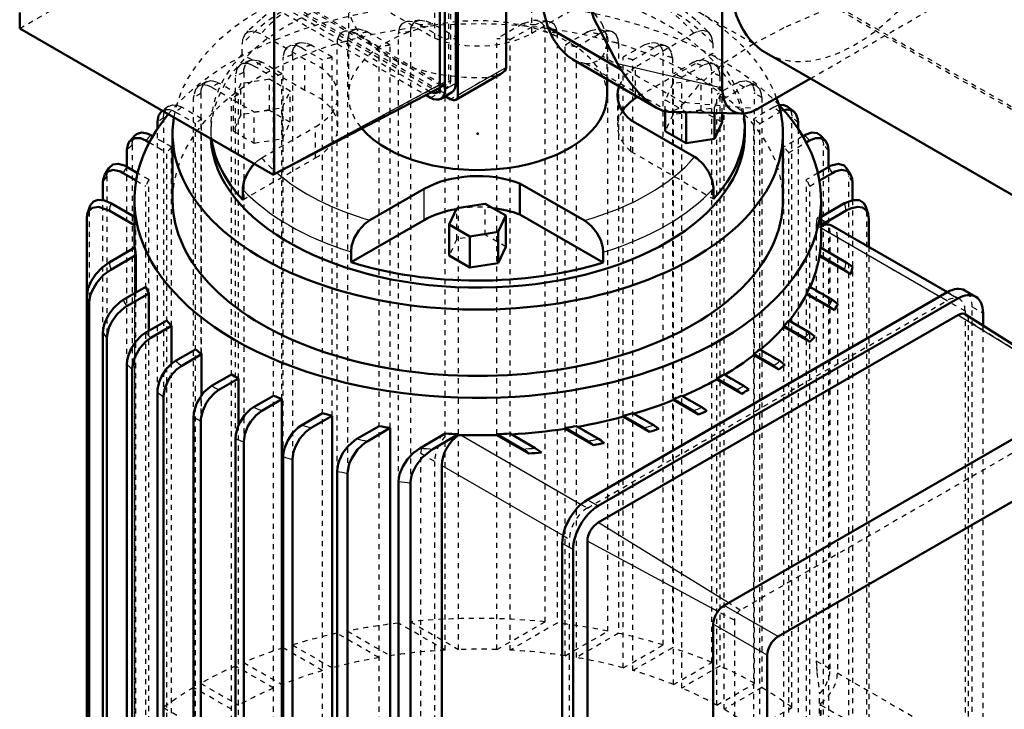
# Model space of a CAD drawing. Header units: millimetres. Extents: x -77 to 555, y -337 to 57.
# Tile 2 of 5: x -70 to 123, y -214 to -78. Entities that reach past the tile are written whole.
import ezdxf

# ---------------------------------------------------------------- set-up
doc = ezdxf.new("R2010")
doc.units = ezdxf.units.MM
doc.linetypes.add('Dashed', pattern=[2, 1, -1])
for name, color, linetype, lineweight in [('2d ConnectionPoints', 7, 'Continuous', 50), ('AM_0', 7, 'Continuous', 50), ('AM_4', 3, 'Continuous', 25), ('AM_9', 6, 'Dashed', 25)]:
    doc.layers.add(name, color=color, linetype=linetype, lineweight=lineweight)

# ---------------------------------------------------------------- blocks, each defined once
blk = doc.blocks.new('2_ASTA_ALI_F5000_11_asta_0_in_e2hkzl3d55phl8zw140im1iza________6')
at = {"layer": 'AM_9'}
blk.add_line((7.76, -27.58), (481.09, -300.82), dxfattribs=at)
blk = doc.blocks.new('3_gr_800_1_T___0_in_e2hkzl3d55phl8zw140im1iza________6')
at = {"layer": 'AM_0'}
for p, q in [((-42.21, -95.94), (-42.36, -96.06)), ((-42.18, -95.94), (-42.35, -96.06)), ((81.96, -96.07), (80.6, -95.02)), ((-43.18, -99.48), (-43.18, -98.2)), ((82.78, -98.2), (82.78, -99.48)), ((-40.2, -100.43), (-40.2, -113.49)), ((79.8, -113.49), (79.8, -100.43)), ((-47.53, -100.73), (-48.56, -101.84)), ((-45.45, -101.79), (-44.79, -102.17)), ((-44.1, -100.93), (-44.49, -100.71)), ((84.09, -100.71), (83.7, -100.93)), ((84.39, -102.17), (85.05, -101.79)), ((-49.17, -106.99), (-49.17, -103.72)), ((88.76, -103.72), (88.76, -106.99)), ((-52.72, -107.2), (-53.52, -108.49)), ((-49.92, -108.19), (-47.37, -109.66)), ((-47.07, -108.2), (-49.22, -106.96)), ((88.82, -106.96), (86.67, -108.2)), ((86.97, -109.66), (89.52, -108.19)), ((-53.88, -113.56), (-53.88, -109.98)), ((93.48, -109.98), (93.48, -113.54)), ((-47.7, -116.82), (-52.32, -114.15)), ((-47.7, -113.49), (-47.7, -122.91)), ((87.3, -120.84), (87.3, -113.49)), ((91.92, -114.15), (87.3, -116.82)), ((-56.43, -114.63), (-56.96, -116.26)), ((-52.67, -115.58), (-47.7, -118.45)), ((87.3, -118.45), (92.26, -115.58)), ((96.55, -116.25), (96.03, -114.63)), ((-57.07, -117.12), (-57.07, -248.51)), ((96.67, -117.12), (96.67, -122.71)), ((112.13, -131.63), (89.47, -118.55)), ((-47.6, -122.85), (-52.67, -125.77)), ((92.26, -125.77), (87.19, -122.85)), ((-52.32, -127.21), (-47.4, -124.36)), ((-47.4, -131.71), (-47.4, -124.36)), ((87, -124.36), (91.92, -127.21)), ((87, -124.53), (87, -124.36)), ((87, -124.53), (93.14, -128.07)), ((-45.48, -130.6), (-49.92, -133.17)), ((89.52, -133.17), (85.07, -130.6)), ((117.7, -132.54), (115.58, -131.31)), ((-49.22, -134.4), (-44.85, -131.88)), ((-44.85, -139.22), (-44.85, -131.88)), ((112.08, -131.66), (41.37, -172.48)), ((114.2, -132.88), (43.49, -173.7)), ((84.45, -131.88), (88.82, -134.4)), ((84.45, -132.04), (84.45, -131.88)), ((84.45, -132.04), (89.92, -135.2)), ((-56.62, -249.88), (-56.62, -133.77)), ((-41.34, -137.19), (-45.45, -139.57)), ((114.2, -136.15), (43.49, -176.97)), ((85.05, -139.57), (80.94, -137.19)), ((140.35, -151.67), (115.73, -136.02)), ((119.15, -138.19), (119.15, -135.74)), ((-44.49, -140.64), (-40.41, -138.29)), ((-40.41, -145.76), (-40.41, -138.29)), ((80.01, -138.29), (84.09, -140.64)), ((80.01, -138.45), (80.01, -138.29)), ((80.01, -138.45), (85.12, -141.4)), ((-53.88, -139.54), (-53.88, -255.65)), ((-53.13, -256.85), (-53.13, -140.73)), ((85.12, -141.4), (84.09, -140.64)), ((-35.66, -142.89), (-39.6, -145.17)), ((79.2, -145.17), (75.25, -142.89)), ((-38.4, -146.11), (-34.48, -143.85)), ((-34.48, -151.94), (-34.48, -143.85)), ((74.07, -143.85), (78, -146.11)), ((74.07, -144.01), (74.07, -143.85)), ((74.07, -144.01), (79, -146.85)), ((-49.17, -145.8), (-49.17, -261.91)), ((-48.17, -262.96), (-48.17, -146.85)), ((-28.63, -147.82), (-32.52, -150.07)), ((-31.11, -150.88), (-27.22, -148.64)), ((-27.22, -157.82), (-27.22, -148.64)), ((66.82, -148.64), (70.71, -150.88)), ((66.82, -148.8), (66.82, -148.64)), ((66.82, -148.8), (71.7, -151.62)), ((72.12, -150.07), (68.23, -147.82)), ((145.31, -148.8), (68.24, -193.3)), ((-43.18, -151.32), (-43.18, -267.43)), ((-41.97, -268.37), (-41.97, -152.26)), ((-20.33, -152.01), (-24.26, -154.28)), ((-22.63, -154.97), (-18.69, -152.69)), ((-18.69, -272.89), (-18.69, -152.69)), ((58.28, -152.69), (62.23, -154.97)), ((58.28, -152.85), (58.28, -152.69)), ((58.28, -152.85), (63.23, -155.71)), ((63.86, -154.28), (59.93, -152.01)), ((-36.06, -156.19), (-36.06, -272.3)), ((-10.71, -155.44), (-14.79, -157.79)), ((-12.93, -158.35), (-8.81, -155.97)), ((-8.81, -276.17), (-8.81, -155.97)), ((48.41, -155.97), (52.53, -158.35)), ((48.41, -156.13), (48.41, -155.97)), ((48.41, -156.13), (53.57, -159.11)), ((54.39, -157.79), (50.31, -155.44)), ((155.92, -154.93), (78.84, -199.42)), ((-34.64, -273.12), (-34.64, -157.01)), ((0.4, -158), (-3.97, -160.52)), ((-1.84, -160.93), (2.61, -158.36)), ((2.61, -278.55), (2.61, -158.36)), ((36.99, -158.36), (41.44, -160.93)), ((36.99, -158.52), (36.99, -158.36)), ((36.99, -158.52), (42.55, -161.73)), ((43.57, -160.52), (39.2, -158)), ((53.57, -159.11), (52.53, -158.35)), ((-27.83, -160.42), (-27.83, -276.53)), ((13.41, -159.47), (8.49, -162.31)), ((10.97, -162.51), (16.04, -159.58)), ((16.04, -159.76), (16.04, -159.58)), ((16.04, -159.76), (16.51, -159.76)), ((23.55, -159.58), (28.62, -162.51)), ((23.55, -159.75), (23.55, -159.58)), ((23.55, -159.75), (29.87, -163.4)), ((31.11, -162.31), (26.19, -159.47)), ((-26.21, -277.23), (-26.21, -161.12)), ((31.11, -162.31), (32.33, -163.18)), ((-18.47, -164), (-18.47, -280.11)), ((-16.64, -280.69), (-16.64, -164.57)), ((12.73, -251.48), (12.73, -165.74)), ((-7.87, -166.86), (-7.87, -282.97)), ((-5.8, -283.41), (-5.8, -167.3)), ((4.19, -168.88), (4.19, -284.99)), ((6.57, -285.25), (6.57, -169.14)), ((36.42, -181.05), (36.42, -228.94)), ((41.37, -180.64), (41.37, -226.37)), ((38.54, -182.28), (38.54, -227.71)), ((66.11, -196.97), (66.11, -285.97)), ((76.72, -203.09), (76.72, -292.1))]:
    blk.add_line(p, q, dxfattribs=at)
for points in [[(78.93, -94.85), (79.79, -94.76), (80.7, -95.1)], [(-42.35, -96.06), (-42.36, -96.06), (-42.96, -96.89), (-43.18, -98.1), (-43.18, -98.2)], [(81.95, -96.06), (81.64, -95.87), (80.64, -95.7), (79.85, -95.88)], [(82.78, -98.2), (82.74, -97.59), (82.36, -96.52), (81.95, -96.06)], [(-47.52, -100.72), (-47.27, -100.51), (-46.34, -100.19), (-45.19, -100.38), (-44.49, -100.71)], [(84.09, -100.71), (84.2, -100.65), (85.46, -100.21), (86.56, -100.34), (87.12, -100.73)], [(-48.56, -101.83), (-48.58, -101.85), (-48.94, -102.45), (-49.16, -103.61), (-49.17, -103.72)], [(-45.45, -101.79), (-46.51, -101.34), (-47.69, -101.32), (-48.56, -101.83)], [(88.15, -101.83), (88.12, -101.79), (87.3, -101.32), (86.21, -101.32), (85.05, -101.79)], [(88.16, -101.84), (87.46, -101.09), (87.12, -100.73)], [(88.76, -103.72), (88.62, -102.68), (88.15, -101.83)], [(-52.72, -107.2), (-52.72, -107.2), (-51.95, -106.54), (-50.92, -106.38), (-49.66, -106.73), (-49.22, -106.96)], [(88.82, -106.96), (89.32, -106.7), (90.73, -106.37), (91.85, -106.71), (92.32, -107.2)], [(-49.92, -108.19), (-50.46, -107.91), (-51.91, -107.59), (-53.05, -107.95), (-53.52, -108.48)], [(93.12, -108.48), (93.04, -108.36), (92.34, -107.77), (91.34, -107.59), (90.07, -107.91), (89.52, -108.19)], [(93.12, -108.49), (92.97, -108.24), (92.33, -107.22)], [(-53.52, -108.48), (-53.53, -108.5), (-53.85, -109.52), (-53.88, -109.98)], [(93.48, -109.98), (93.42, -109.29), (93.12, -108.48)], [(-56.46, -114.73), (-56.4, -114.56), (-55.76, -113.78), (-54.84, -113.46), (-53.61, -113.59), (-52.32, -114.15)], [(91.92, -114.15), (93.59, -113.5), (94.87, -113.55), (95.7, -114.09), (96.06, -114.73)], [(-52.67, -115.58), (-52.86, -115.47), (-54.74, -114.86), (-55.94, -115.03), (-56.67, -115.64), (-56.84, -115.95), (-56.95, -116.24)], [(96.55, -116.24), (96.18, -115.52), (95.48, -115), (94.46, -114.85), (93.07, -115.18), (92.26, -115.58)], [(-56.95, -116.24), (-57.07, -116.94), (-57.07, -117.12)], [(96.67, -117.12), (96.57, -116.32), (96.55, -116.24)], [(-57.07, -132.4), (-57.07, -132.36), (-56.89, -131.13), (-56.84, -130.97), (-56.2, -129.45), (-55.29, -128.07), (-54.04, -126.76), (-52.67, -125.77)], [(92.26, -125.77), (92.51, -125.92), (93.51, -126.66)], [(-52.32, -127.21), (-53.82, -128.32), (-55.16, -129.84), (-56.03, -131.36), (-56.4, -132.32), (-56.62, -133.59), (-56.62, -133.77)], [(93.14, -128.07), (92.53, -127.6), (91.92, -127.21)], [(-53.88, -139.54), (-53.71, -138.23), (-53.53, -137.66), (-52.81, -136.11), (-51.81, -134.75), (-50.55, -133.58), (-49.92, -133.17)], [(89.52, -133.17), (90.13, -133.57), (90.63, -133.98)], [(-49.22, -134.4), (-49.64, -134.66), (-51.06, -135.93), (-52.2, -137.56), (-52.72, -138.68), (-53.08, -140.09), (-53.13, -140.73)], [(89.92, -135.2), (89.23, -134.66), (88.82, -134.4)], [(-49.17, -145.8), (-49.11, -145.07), (-48.94, -144.26), (-48.33, -142.73), (-47.42, -141.33), (-46.29, -140.15), (-45.45, -139.57)], [(-44.49, -140.64), (-45.45, -141.34), (-46.62, -142.63), (-47.52, -144.17), (-47.91, -145.19), (-48.16, -146.63), (-48.17, -146.85)], [(85.05, -139.57), (85.21, -139.67), (86.09, -140.33)], [(-43.18, -151.32), (-43.14, -150.65), (-42.76, -149.15), (-42.36, -148.23), (-41.44, -146.81), (-40.32, -145.67), (-39.6, -145.17)], [(79.2, -145.17), (79.88, -145.64), (80.2, -145.92)], [(-38.4, -146.11), (-39.43, -146.88), (-40.51, -148.12), (-41.08, -149.04), (-41.71, -150.56), (-41.97, -152.05), (-41.97, -152.26)], [(79, -146.85), (78.24, -146.26), (78, -146.11)], [(-36.06, -156.19), (-35.95, -155.14), (-35.47, -153.61), (-35, -152.67), (-34.03, -151.33), (-32.89, -150.3), (-32.52, -150.07)], [(-31.11, -150.88), (-31.91, -151.45), (-33.01, -152.62), (-33.59, -153.49), (-34.28, -155), (-34.62, -156.51), (-34.64, -157.01)], [(71.7, -151.62), (70.87, -150.98), (70.71, -150.88)], [(72.12, -150.07), (72.72, -150.47), (73.11, -150.8)], [(-27.83, -160.42), (-27.77, -159.64), (-27.36, -158.13), (-26.94, -157.21), (-26, -155.8), (-24.87, -154.69), (-24.26, -154.28)], [(63.86, -154.28), (64.52, -154.73), (64.86, -155.02)], [(-22.63, -154.97), (-23.74, -155.81), (-24.82, -157.09), (-25.39, -158.03), (-25.98, -159.55), (-26.21, -161.02), (-26.21, -161.12)], [(63.23, -155.71), (62.5, -155.14), (62.23, -154.97)], [(-18.47, -164), (-18.4, -163.16), (-18.21, -162.33), (-17.57, -160.8), (-16.64, -159.41), (-15.49, -158.27), (-14.79, -157.79)], [(-12.93, -158.35), (-13.98, -159.12), (-15.16, -160.46), (-16.05, -162.02), (-16.41, -163.04), (-16.64, -164.46), (-16.64, -164.57)], [(54.39, -157.79), (54.5, -157.86), (55.42, -158.55)], [(-7.87, -166.86), (-7.87, -166.79), (-7.67, -165.43), (-7.46, -164.8), (-6.7, -163.26), (-5.67, -161.91), (-4.4, -160.8), (-3.97, -160.52)], [(43.57, -160.52), (44.07, -160.85), (44.67, -161.32)], [(-1.84, -160.93), (-2.38, -161.28), (-3.83, -162.62), (-4.97, -164.31), (-5.45, -165.41), (-5.77, -166.8), (-5.8, -167.3)], [(4.19, -168.88), (4.19, -168.74), (4.41, -167.43), (5.05, -165.91), (5.97, -164.53), (7.2, -163.24), (8.49, -162.31)], [(10.97, -162.51), (10.78, -162.63), (8.9, -164.18), (7.7, -165.73), (6.97, -167.19), (6.79, -167.7), (6.57, -168.94), (6.57, -169.14)], [(29.87, -163.4), (29.43, -163.04), (28.62, -162.51)], [(42.55, -161.73), (41.99, -161.28), (41.44, -160.93)]]:
    blk.add_lwpolyline(points, dxfattribs=at)
for centre, major_axis, ratio, start_param, end_param in [((19.8, -113.49), (-67.5, 0), 0.577288, 5.835273, 9.923688), ((19.8, -100.43), (-60, 0), 0.577288, 6.191265, 9.627916), ((19.8, -113.49), (-60, 0), 0.577288, 0, 3.141593), ((86.97, -122.88), (2.5, 4.33), 0.577382, 6.283185, 6.976489), ((19.8, -120.84), (67.5, 0), 0.577288, 6.231498, 6.283185), ((19.8, -120.68), (-67.5, 0), 0.577288, 0.055671, 0.09475), ((19.8, -120.68), (-67.5, 0), 0.577288, -3.236343, -3.197263), ((19.8, -120.84), (67.5, 0), 0.577288, 6.029102, 6.188435), ((19.8, -120.84), (-74.4, 0), 0.577288, -3.310768, -3.277428), ((19.8, -120.68), (-67.5, 0), 0.577288, 0.257517, 0.291486), ((19.8, -120.68), (-67.5, 0), 0.577288, -3.433079, -3.39911), ((112.08, -137.37), (-3.5, -6.06), 0.577382, 3.141593, 3.92691), ((114.2, -138.6), (-3.5, -6.06), 0.577382, 2.356113, 3.92691), ((19.8, -120.84), (67.5, 0), 0.577288, -0.43454, -0.291486), ((19.8, -120.84), (-74.4, 0), 0.577288, -3.482379, -3.452383), ((19.8, -120.68), (-67.5, 0), 0.577288, 0.437693, 0.469036), ((19.8, -120.68), (-67.5, 0), 0.577288, -3.610629, -3.579286), ((114.2, -138.6), (-1.5, -2.6), 0.577382, 3.116895, 3.92691), ((19.8, -120.84), (67.5, 0), 0.577288, -0.603658, -0.469036), ((19.8, -120.84), (-74.4, 0), 0.577288, -3.640844, -3.612702), ((19.8, -120.68), (-67.5, 0), 0.577288, 0.60667, 0.636703), ((19.8, -120.68), (-67.5, 0), 0.577288, -3.778295, -3.748263), ((19.8, -120.84), (67.5, 0), 0.577288, -0.767619, -0.636703), ((19.8, -120.84), (-74.4, 0), 0.577288, -3.792174, -3.764993), ((19.8, -120.68), (-67.5, 0), 0.577288, 0.770583, 0.800214), ((19.8, -120.84), (67.5, 0), 0.577288, -0.931098, -0.800214), ((19.8, -120.68), (-67.5, 0), 0.577288, -3.941806, -3.912175), ((19.8, -120.84), (-74.4, 0), 0.577288, -3.940432, -3.91355), ((19.8, -120.68), (-67.5, 0), 0.577288, 0.934094, 0.964126), ((19.8, -120.84), (67.5, 0), 0.577288, -1.098643, -0.964126), ((19.8, -120.68), (-67.5, 0), 0.577288, -4.105719, -4.075686), ((19.8, -120.68), (-67.5, 0), 0.577288, 1.10176, 1.133103), ((19.8, -120.84), (67.5, 0), 0.577288, -1.275948, -1.133103), ((19.8, -120.68), (-67.5, 0), 0.577288, -4.274695, -4.243353), ((19.8, -120.84), (-74.4, 0), 0.577288, -4.088989, -4.061807), ((19.8, -120.68), (-67.5, 0), 0.577288, 1.27931, 1.313279), ((19.8, -120.84), (67.5, 0), 0.577288, 4.810977, 4.969906), ((19.8, -120.68), (-67.5, 0), 0.577288, -4.454872, -4.420903), ((19.8, -120.84), (-74.4, 0), 0.577288, -4.241279, -4.213138), ((16.26, -163.7), (2.5, 4.33), 0.577382, 0.847663, 2.356113), ((19.8, -120.68), (-67.5, 0), 0.577288, 1.476046, 1.515126), ((19.8, -120.84), (67.5, 0), 0.577288, 4.663615, 4.768059), ((19.8, -120.68), (-67.5, 0), 0.577288, -4.656718, -4.617639), ((19.8, -120.84), (-74.4, 0), 0.577288, -4.401598, -4.371603), ((19.8, -120.84), (-74.4, 0), 0.577288, -4.576554, -4.543214), ((41.37, -178.19), (-3.5, -6.06), 0.577382, 3.92691, 5.497706), ((43.49, -179.42), (-3.5, -6.06), 0.577382, 3.92691, 5.497706), ((43.49, -179.42), (-1.5, -2.6), 0.577382, 3.92691, 5.497706), ((68.24, -195.75), (-1.5, -2.6), 0.577382, 3.92691, 5.497706), ((78.84, -201.87), (-1.5, -2.6), 0.577382, 3.92691, 5.497706)]:
    blk.add_ellipse(centre, major_axis=major_axis, ratio=ratio, start_param=start_param, end_param=end_param, dxfattribs=at)
at = {"layer": 'AM_4'}
for p, q in [((87.3, -118.99), (110.66, -132.47)), ((112.08, -131.66), (114.2, -132.88)), ((139.82, -151.97), (114.2, -136.15)), ((16.51, -159.76), (40.11, -173.39)), ((12.73, -165.74), (36.58, -179.51)), ((41.37, -172.48), (43.49, -173.7)), ((69.11, -192.79), (43.49, -176.97)), ((36.42, -181.05), (38.54, -182.28)), ((67.01, -194.45), (41.37, -180.64)), ((78.84, -199.42), (68.24, -193.3)), ((76.72, -203.09), (66.11, -196.97))]:
    blk.add_line(p, q, dxfattribs=at)
for centre, major_axis, start_param, end_param in [((19.8, -120.68), (-73, 0), -0.493604, -0.464869), ((19.8, -120.68), (-73, 0), 3.606462, 3.635196), ((19.8, -120.68), (-73, 0), -0.331629, -0.300912), ((19.8, -120.68), (-73, 0), 3.442505, 3.473222), ((19.8, -120.68), (-73, 0), -0.155526, -0.121187), ((19.8, -120.68), (-73, 0), 3.262779, 3.297119), ((19.8, -120.68), (-73, 0), 0.121187, 0.155526), ((19.8, -120.68), (-73, 0), -3.297119, -3.262779), ((19.8, -124.76), (-78, 0), 0.170442, 0.201498), ((19.8, -120.68), (-73, 0), 0.300912, 0.331629), ((19.8, -120.68), (-73, 0), -3.473222, -3.442505), ((19.8, -124.76), (-78, 0), 0.334363, 0.362663), ((19.8, -120.68), (-73, 0), 0.464869, 0.493604), ((19.8, -120.68), (-73, 0), -3.635196, -3.606462), ((19.8, -120.68), (-73, 0), 0.620265, 0.64798), ((19.8, -120.68), (-73, 0), -3.789572, -3.761858), ((19.8, -124.76), (-78, 0), 0.486077, 0.512804), ((19.8, -120.68), (-73, 0), 0.771699, 0.799097), ((19.8, -120.68), (-73, 0), -3.94069, -3.913292), ((19.8, -124.76), (-78, 0), 0.630939, 0.656839), ((19.8, -120.68), (-73, 0), 0.922817, 0.950531), ((19.8, -120.68), (-73, 0), -4.092124, -4.064409), ((19.8, -124.76), (-78, 0), 0.772577, 0.798219), ((19.8, -120.68), (-73, 0), 1.077193, 1.105927), ((19.8, -120.68), (-73, 0), -4.24752, -4.218785), ((19.8, -124.76), (-78, 0), 0.913957, 0.939858), ((19.8, -120.68), (-73, 0), 1.239167, 1.269884), ((19.8, -120.68), (-73, 0), -4.411477, -4.38076), ((19.8, -120.68), (-73, 0), 1.41527, 1.44961), ((19.8, -120.68), (-73, 0), -4.591202, -4.556863), ((19.8, -124.76), (-78, 0), 1.057992, 1.08472), ((19.8, -124.76), (-78, 0), 1.208133, 1.236433), ((19.8, -124.76), (-78, 0), 1.369298, 1.400355)]:
    blk.add_ellipse(centre, major_axis=major_axis, ratio=0.577288, start_param=start_param, end_param=end_param, dxfattribs=at)
at = {"layer": 'AM_9'}
for p, q in [((8.4, -78.12), (5.99, -78.35)), ((8.49, -79.04), (13.41, -81.89)), ((16.04, -81.77), (10.97, -78.84)), ((28.62, -78.84), (23.55, -81.77)), ((26.19, -81.89), (31.11, -79.04)), ((33.61, -78.35), (31.17, -78.11)), ((-4.19, -79.86), (-6.3, -80.29)), ((-3.97, -80.83), (0.4, -83.35)), ((2.61, -83), (-1.84, -80.43)), ((4.19, -168.88), (4.19, -80.64)), ((6.57, -80.38), (6.57, -169.14)), ((33.03, -196.5), (33.03, -80.38)), ((35.41, -80.64), (35.41, -196.75)), ((41.44, -80.43), (36.99, -83)), ((39.2, -83.35), (43.57, -80.83)), ((45.9, -80.29), (43.79, -79.86)), ((-15.23, -82.56), (-17.1, -83.13)), ((-8.81, -85.38), (-12.93, -83.01)), ((-7.87, -166.86), (-7.87, -82.66)), ((-5.8, -82.23), (-5.8, -167.3)), ((2.61, -158.36), (2.61, -83)), ((13.41, -202.08), (13.41, -81.89)), ((16.04, -159.58), (16.04, -81.77)), ((23.55, -159.58), (23.55, -81.77)), ((26.19, -202.08), (26.19, -81.89)), ((36.99, -158.36), (36.99, -83)), ((45.4, -198.34), (45.4, -82.23)), ((47.47, -82.66), (47.47, -198.77)), ((52.53, -83.01), (48.41, -85.38)), ((56.69, -83.13), (54.83, -82.56)), ((-16.64, -84.95), (-16.64, -164.57)), ((-14.79, -83.57), (-10.71, -85.92)), ((0.4, -278.2), (0.4, -83.35)), ((39.2, -203.55), (39.2, -83.35)), ((50.31, -85.92), (54.39, -83.57)), ((56.24, -201.06), (56.24, -84.95)), ((-24.98, -86.03), (-26.82, -86.82)), ((-24.26, -87.08), (-20.33, -89.35)), ((-18.69, -88.66), (-22.63, -86.39)), ((-18.47, -164), (-18.47, -85.52)), ((-10.71, -275.63), (-10.71, -85.92)), ((-8.81, -155.97), (-8.81, -85.38)), ((48.41, -155.97), (48.41, -85.38)), ((50.31, -206.11), (50.31, -85.92)), ((58.07, -85.52), (58.07, -201.64)), ((62.23, -86.39), (58.28, -88.66)), ((59.93, -89.35), (63.86, -87.08)), ((66.42, -86.82), (64.58, -86.03)), ((-26.21, -88.4), (-26.21, -161.12)), ((-18.69, -152.69), (-18.69, -88.66)), ((58.28, -152.69), (58.28, -88.66)), ((65.81, -204.51), (65.81, -88.4)), ((-33.55, -90.19), (-35.08, -91.08)), ((-27.22, -92.72), (-31.11, -90.47)), ((-27.83, -160.42), (-27.83, -89.1)), ((-20.33, -272.2), (-20.33, -89.35)), ((59.93, -209.54), (59.93, -89.35)), ((70.71, -90.47), (66.82, -92.72)), ((67.43, -89.1), (67.43, -205.21)), ((74.68, -91.08), (73.15, -90.19)), ((-34.64, -92.51), (-34.64, -157.01)), ((-32.52, -91.29), (-28.63, -93.54)), ((-27.22, -148.64), (-27.22, -92.72)), ((66.82, -148.64), (66.82, -92.72)), ((68.23, -93.54), (72.12, -91.29)), ((74.24, -208.63), (74.24, -92.51)), ((-36.06, -156.19), (-36.06, -93.33)), ((-28.63, -268.01), (-28.63, -93.54)), ((68.23, -213.73), (68.23, -93.54)), ((75.66, -93.33), (75.66, -209.44)), ((-41, -95.02), (-42.21, -95.94)), ((-39.6, -96.18), (-40.25, -95.87)), ((-39.6, -96.18), (-35.66, -98.46)), ((-34.48, -97.51), (-38.4, -95.24)), ((78, -95.24), (74.07, -97.51)), ((75.25, -98.46), (79.2, -96.18)), ((-41.97, -97.27), (-41.97, -152.26)), ((-35.66, -263.09), (-35.66, -98.46)), ((-34.48, -143.85), (-34.48, -97.51)), ((74.07, -143.85), (74.07, -97.51)), ((75.25, -218.66), (75.25, -98.46)), ((81.57, -213.38), (81.57, -97.27)), ((-43.18, -151.32), (-43.18, -99.48)), ((82.78, -99.48), (82.78, -214.31)), ((-44.79, -102.17), (-41.34, -104.16)), ((-40.41, -103.06), (-44.1, -100.93)), ((83.7, -100.93), (80.01, -103.06)), ((80.94, -104.16), (84.39, -102.17)), ((-48.17, -102.67), (-48.17, -146.85)), ((-41.34, -257.39), (-41.34, -104.16)), ((-40.41, -138.29), (-40.41, -103.06)), ((80.01, -138.29), (80.01, -103.06)), ((80.94, -224.36), (80.94, -104.16)), ((87.77, -218.78), (87.77, -102.67)), ((-49.17, -145.8), (-49.17, -106.99)), ((-44.85, -109.48), (-47.07, -108.2)), ((86.67, -108.2), (84.45, -109.48)), ((88.76, -106.99), (88.76, -219.84)), ((-53.13, -108.79), (-53.13, -140.73)), ((-47.37, -109.66), (-45.48, -110.75)), ((-44.85, -131.88), (-44.85, -109.48)), ((84.45, -131.88), (84.45, -109.48)), ((85.07, -110.75), (86.97, -109.66)), ((92.73, -224.9), (92.73, -108.79)), ((-45.48, -250.8), (-45.48, -110.75)), ((85.07, -250.8), (85.07, -110.75)), ((-53.88, -139.54), (-53.88, -113.56)), ((93.48, -113.54), (93.48, -226.1)), ((-56.62, -115.75), (-56.62, -133.77)), ((96.22, -115.75), (96.22, -249.88)), ((-47.4, -116.99), (-47.7, -116.82)), ((-47.4, -124.36), (-47.4, -116.99)), ((88.06, -117.74), (86.76, -116.98)), ((87.3, -116.82), (87, -116.99)), ((87, -117.51), (87, -116.99)), ((-47.7, -118.45), (-47.6, -118.51)), ((-47.6, -243.04), (-47.6, -118.51)), ((86.36, -118.45), (89.1, -120.03)), ((86.36, -118.45), (86.36, -204.18)), ((87.19, -118.51), (87.3, -118.45)), ((87.19, -118.68), (87.19, -118.51)), ((87.22, -118.94), (87.19, -118.68)), ((87.22, -118.94), (87.3, -118.99)), ((89.1, -205.76), (89.1, -120.03)), ((90.51, -120.84), (90.51, -206.58)), ((90.51, -120.84), (115.61, -135.33)), ((-47.7, -122.91), (-47.7, -240.87)), ((87.19, -123.01), (87.19, -122.85)), ((93.51, -126.66), (87.19, -123.01)), ((96.67, -122.71), (96.67, -248.51)), ((90.63, -133.98), (85.07, -130.76)), ((114.58, -133.04), (112.13, -131.63)), ((-47.4, -244.56), (-47.4, -131.71)), ((41.37, -174.11), (112.08, -133.29)), ((84.45, -252.07), (84.45, -132.04)), ((110.66, -132.47), (112.08, -133.29)), ((115.61, -135.33), (115.61, -221.07)), ((117.03, -220.25), (117.03, -134.52)), ((117.03, -134.52), (119.15, -135.74)), ((86.09, -140.33), (80.94, -137.36)), ((143.27, -154.06), (116.32, -137.37)), ((116.32, -223.11), (116.32, -137.37)), ((-44.85, -252.07), (-44.85, -139.22)), ((80.01, -223.26), (80.01, -138.45)), ((119.15, -221.48), (119.15, -138.19)), ((80.2, -145.92), (75.25, -143.06)), ((74.07, -217.7), (74.07, -144.01)), ((-40.41, -258.49), (-40.41, -145.76)), ((66.82, -212.91), (66.82, -148.8)), ((73.11, -150.8), (68.23, -147.98)), ((-34.48, -264.04), (-34.48, -151.94)), ((58.28, -208.86), (58.28, -152.85)), ((64.86, -155.02), (59.93, -152.17)), ((142.13, -153.4), (71.42, -194.22)), ((48.41, -205.58), (48.41, -156.13)), ((55.42, -158.55), (50.31, -155.6)), ((-27.22, -268.83), (-27.22, -157.82)), ((36.99, -203.19), (36.99, -158.52)), ((44.67, -161.32), (39.2, -158.16)), ((11.57, -160.46), (13.41, -159.99)), ((16.04, -201.97), (16.04, -159.76)), ((23.55, -201.97), (23.55, -159.75)), ((32.33, -163.18), (26.19, -159.63)), ((8.58, -163.35), (8.82, -162.4)), ((8.82, -162.4), (9.21, -161.86)), ((8.58, -163.35), (11.31, -164.93)), ((8.58, -249.09), (8.58, -163.35)), ((11.31, -164.93), (11.31, -250.66)), ((40.11, -173.39), (41.37, -174.11)), ((36.58, -179.51), (37.83, -180.24)), ((37.83, -265.97), (37.83, -180.24)), ((71.42, -194.22), (69.11, -192.79)), ((70.27, -196.2), (67.01, -194.45)), ((13.41, -202.08), (4.19, -196.75)), ((6.57, -196.5), (16.04, -201.97)), ((23.55, -201.97), (33.03, -196.5)), ((35.41, -196.75), (26.19, -202.08)), ((70.27, -196.2), (70.27, -281.94)), ((0.4, -203.55), (-7.87, -198.77)), ((-5.8, -198.34), (2.61, -203.19)), ((36.99, -203.19), (45.4, -198.34)), ((47.47, -198.77), (39.2, -203.55)), ((-16.64, -201.06), (-8.81, -205.58)), ((48.41, -205.58), (56.24, -201.06)), ((-10.71, -206.11), (-18.47, -201.64)), ((58.07, -201.64), (50.31, -206.11)), ((-26.21, -204.51), (-18.69, -208.86)), ((58.28, -208.86), (65.81, -204.51)), ((86.36, -204.18), (89.1, -205.76)), ((-20.33, -209.54), (-27.83, -205.21)), ((67.43, -205.21), (59.93, -209.54)), ((90.51, -206.58), (115.61, -221.07)), ((-34.64, -208.63), (-27.22, -212.91)), ((66.82, -212.91), (74.24, -208.63)), ((-28.63, -213.73), (-36.06, -209.44)), ((75.66, -209.44), (68.23, -213.73)), ((87, -244.56), (87, -210.7)), ((87.19, -212.57), (87.22, -212.84)), ((87.19, -243.04), (87.19, -212.57)), ((87.22, -212.84), (112.08, -227.19)), ((-41.97, -213.38), (-34.48, -217.7)), ((74.07, -217.7), (81.57, -213.38))]:
    blk.add_line(p, q, dxfattribs=at)
for points in [[(5.98, -78.35), (5.65, -78.41), (4.78, -78.91), (4.41, -79.46), (4.19, -80.46), (4.19, -80.64)], [(8.49, -79.04), (6.99, -78.43), (5.98, -78.35)], [(6.57, -80.38), (6.57, -80.34), (6.75, -79.32), (6.79, -79.21), (7.44, -78.44), (8.35, -78.12), (8.4, -78.12)], [(8.4, -78.12), (9.6, -78.25), (10.97, -78.84)], [(28.62, -78.84), (28.87, -78.71), (30.74, -78.12), (31.18, -78.11)], [(33.62, -78.35), (33.11, -78.35), (31.72, -78.73), (31.11, -79.04)], [(31.18, -78.11), (31.92, -78.3), (32.65, -78.93), (33.01, -80.01), (33.03, -80.38)], [(35.41, -80.64), (35.3, -79.77), (34.88, -78.97), (34.16, -78.47), (33.62, -78.35)], [(-6.31, -80.29), (-6.95, -80.55), (-7.46, -81.07), (-7.83, -82.07), (-7.87, -82.66)], [(-3.97, -80.83), (-4.39, -80.61), (-5.8, -80.25), (-6.31, -80.29)], [(-5.8, -82.23), (-5.62, -81.12), (-5.45, -80.75), (-4.72, -80.04), (-4.2, -79.87)], [(-4.2, -79.87), (-3.72, -79.83), (-2.47, -80.12), (-1.84, -80.43)], [(41.44, -80.43), (42.05, -80.12), (43.49, -79.83), (43.8, -79.87)], [(45.91, -80.29), (45.25, -80.26), (43.98, -80.62), (43.57, -80.83)], [(43.8, -79.87), (44.61, -80.23), (45.23, -81.16), (45.4, -82.23)], [(47.47, -82.66), (47.39, -81.9), (46.99, -80.97), (46.27, -80.4), (45.91, -80.29)], [(-17.1, -83.13), (-17.82, -83.58), (-18.21, -84.16), (-18.46, -85.3), (-18.47, -85.52)], [(-14.79, -83.57), (-15.75, -83.15), (-16.92, -83.09), (-17.1, -83.13)], [(-16.64, -84.95), (-16.59, -84.28), (-16.41, -83.67), (-15.81, -82.85), (-15.23, -82.56)], [(-15.23, -82.56), (-14.9, -82.49), (-13.76, -82.63), (-12.93, -83.01)], [(52.53, -83.01), (52.68, -82.92), (53.97, -82.49), (54.84, -82.56)], [(56.7, -83.13), (56.55, -83.09), (55.46, -83.12), (54.39, -83.57)], [(54.84, -82.56), (55.08, -82.65), (55.85, -83.35), (56.21, -84.45), (56.24, -84.95)], [(58.07, -85.52), (57.91, -84.43), (57.39, -83.55), (56.7, -83.13)], [(-26.63, -86.74), (-26.94, -86.92), (-27.57, -87.71), (-27.82, -88.9), (-27.83, -89.1)], [(-24.26, -87.08), (-25.29, -86.66), (-26.37, -86.65), (-26.63, -86.74)], [(-26.21, -88.4), (-26.17, -87.78), (-25.79, -86.72), (-25.39, -86.27), (-24.99, -86.03)], [(-24.99, -86.03), (-24.47, -85.9), (-23.35, -86.06), (-22.63, -86.39)], [(62.23, -86.39), (62.91, -86.07), (64.05, -85.9), (64.58, -86.03)], [(66.26, -86.76), (65.26, -86.6), (64.1, -86.95), (63.86, -87.08)], [(64.58, -86.03), (64.98, -86.27), (65.59, -87.11), (65.81, -88.32), (65.81, -88.4)], [(67.43, -89.1), (67.38, -88.47), (67, -87.4), (66.26, -86.76)], [(-32.52, -91.29), (-33.33, -90.93), (-34.42, -90.83), (-35, -91.03), (-35.04, -91.05)], [(-34.64, -92.51), (-34.54, -91.58), (-34.06, -90.61), (-33.59, -90.22)], [(-33.59, -90.22), (-33.59, -90.21), (-32.62, -89.99), (-31.47, -90.29), (-31.11, -90.47)], [(70.71, -90.47), (71.31, -90.18), (72.43, -90), (73.19, -90.22)], [(74.63, -91.05), (74.45, -90.96), (73.44, -90.82), (72.28, -91.2), (72.12, -91.29)], [(73.19, -90.22), (73.35, -90.32), (73.98, -91.13), (74.24, -92.32), (74.24, -92.51)], [(-35.04, -91.05), (-35.7, -91.74), (-36.03, -92.86), (-36.06, -93.33)], [(75.66, -93.33), (75.6, -92.65), (75.2, -91.59), (74.63, -91.05)], [(-41.11, -95.1), (-41.08, -95.08), (-40.15, -94.76), (-39.37, -94.84)], [(-39.37, -94.84), (-39.02, -94.95), (-38.4, -95.24)], [(78, -95.24), (78.66, -94.93), (78.93, -94.85)], [(-40.25, -95.87), (-40.71, -95.74), (-41.79, -95.77), (-42.18, -95.94)], [(-41.97, -97.27), (-41.91, -96.55), (-41.5, -95.51), (-41.11, -95.1)], [(79.85, -95.88), (79.47, -96.04), (79.2, -96.18)], [(80.7, -95.1), (80.72, -95.11), (81.33, -95.94), (81.57, -97.15), (81.57, -97.27)], [(-48.17, -102.67), (-48.1, -101.91), (-47.91, -101.3), (-47.52, -100.72)], [(87.12, -100.73), (87.34, -101.01), (87.73, -102.09), (87.77, -102.67)], [(-53.13, -108.79), (-53.13, -108.71), (-52.92, -107.59), (-52.72, -107.2)], [(92.32, -107.2), (92.52, -107.59), (92.73, -108.79)], [(86.73, -116.97), (86.65, -116.95), (86.48, -117.2), (86.39, -117.73), (86.36, -118.45)], [(86.36, -204.18), (86.4, -205.29), (86.5, -206.49), (86.71, -208.37), (87, -210.7)]]:
    blk.add_lwpolyline(points, dxfattribs=at)
for centre, major_axis, ratio, start_param, end_param in [((19.8, -100.43), (-60, 0), 0.577288, 3.34473, 6.191265), ((19.8, -113.49), (-67.5, 0), 0.577288, 3.640503, 5.835273), ((19.8, -113.49), (-60, 0), 0.577288, 3.141593, 6.283185), ((19.8, -120.68), (-73, 0), 0.577288, -1.44961, -1.41527), ((19.8, -120.68), (-73, 0), 0.577288, 4.556863, 4.591202), ((19.8, -120.68), (-73, 0), 0.577288, -1.269884, -1.239167), ((19.8, -124.76), (-78, 0), 0.577288, -1.400355, -1.369298), ((19.8, -124.76), (-78, 0), 0.577288, 4.510891, 4.541947), ((19.8, -120.68), (-73, 0), 0.577288, 4.38076, 4.411477), ((19.8, -120.68), (-73, 0), 0.577288, -1.105927, -1.077193), ((19.8, -124.76), (-78, 0), 0.577288, -1.236433, -1.208133), ((19.8, -120.68), (-67.5, 0), 0.577288, -1.313279, -1.27931), ((19.8, -120.68), (-67.5, 0), 0.577288, -1.515126, -1.476046), ((19.8, -120.68), (-67.5, 0), 0.577288, 4.617639, 4.656718), ((19.8, -120.68), (-67.5, 0), 0.577288, 4.420903, 4.454872), ((19.8, -124.76), (-78, 0), 0.577288, 4.349726, 4.378026), ((19.8, -120.68), (-73, 0), 0.577288, 4.218785, 4.24752), ((19.8, -124.76), (-78, 0), 0.577288, -1.08472, -1.057992), ((19.8, -124.76), (-78, 0), 0.577288, 4.199585, 4.226312), ((19.8, -120.68), (-73, 0), 0.577288, -0.950531, -0.922817), ((19.8, -120.68), (-67.5, 0), 0.577288, -1.133103, -1.10176), ((19.8, -120.68), (-67.5, 0), 0.577288, 4.243353, 4.274695), ((19.8, -120.68), (-73, 0), 0.577288, 4.064409, 4.092124), ((19.8, -124.76), (-78, 0), 0.577288, -0.939858, -0.913957), ((19.8, -120.68), (-67.5, 0), 0.577288, -0.964126, -0.934094), ((19.8, -120.68), (-67.5, 0), 0.577288, 4.075686, 4.105719), ((19.8, -124.76), (-78, 0), 0.577288, 4.05555, 4.08145), ((19.8, -120.68), (-73, 0), 0.577288, -0.799097, -0.771699), ((19.8, -120.68), (-73, 0), 0.577288, 3.913292, 3.94069), ((19.8, -124.76), (-78, 0), 0.577288, -0.798219, -0.772577), ((19.8, -120.68), (-67.5, 0), 0.577288, -0.800214, -0.770583), ((19.8, -120.68), (-67.5, 0), 0.577288, 3.912175, 3.941806), ((19.8, -124.76), (-78, 0), 0.577288, 3.91417, 3.939812), ((19.8, -120.68), (-73, 0), 0.577288, -0.64798, -0.620265), ((19.8, -120.68), (-73, 0), 0.577288, 3.761858, 3.789572), ((19.8, -124.76), (-78, 0), 0.577288, -0.656839, -0.630939), ((19.8, -120.68), (-67.5, 0), 0.577288, -0.636703, -0.60667), ((19.8, -120.68), (-67.5, 0), 0.577288, 3.748263, 3.778295), ((19.8, -124.76), (-78, 0), 0.577288, 3.772531, 3.798432), ((19.8, -124.76), (-78, 0), 0.577288, -0.512804, -0.486077), ((19.8, -120.68), (-67.5, 0), 0.577288, -0.469036, -0.437693), ((19.8, -120.68), (-67.5, 0), 0.577288, 3.579286, 3.610629), ((19.8, -124.76), (-78, 0), 0.577288, 3.627669, 3.654397), ((19.8, -124.76), (-78, 0), 0.577288, -0.362663, -0.334363), ((19.8, -120.68), (-67.5, 0), 0.577288, -0.291486, -0.257517), ((19.8, -120.68), (-67.5, 0), 0.577288, 3.39911, 3.433079), ((19.8, -124.76), (-78, 0), 0.577288, 3.475956, 3.504256), ((19.8, -124.76), (-78, 0), 0.577288, -0.201498, -0.170442), ((19.8, -124.76), (-78, 0), 0.577288, 3.312034, 3.343091), ((19.8, -120.68), (-67.5, 0), 0.577288, -0.09475, -0.055671), ((19.8, -120.68), (-67.5, 0), 0.577288, 3.197263, 3.236343), ((85.56, -122.07), (-2.5, -4.33), 0.577382, 2.356113, 3.508565), ((86.97, -122.88), (2.5, 4.33), 0.577382, 0.693304, 0.722971), ((19.8, -120.84), (67.5, 0), 0.577288, 0, 0.048774), ((86.97, -122.88), (2.5, 4.33), 0.577382, 5.497706, 6.283185), ((112.08, -137.37), (-3.5, -6.06), 0.577382, 2.356113, 3.141593), ((112.08, -137.37), (2.5, 4.33), 0.577382, 5.497706, 7.068502), ((114.2, -138.6), (-1.5, -2.6), 0.577382, 2.356113, 3.116895), ((14.85, -162.89), (-2.5, -4.33), 0.577382, 4.345254, 5.497706), ((41.37, -178.19), (2.5, 4.33), 0.577382, 0.785317, 2.356113), ((71.42, -195.54), (-0.81, -1.4), 0.577382, 3.92691, 5.497706), ((19.8, -240.87), (-78, 0), 0.577288, -1.369298, -1.236433), ((19.8, -240.87), (-78, 0), 0.577288, 4.541947, 4.882831), ((19.8, -240.87), (-78, 0), 0.577288, 4.378026, 4.510891), ((19.8, -240.87), (-78, 0), 0.577288, -1.208133, -1.08472), ((19.8, -240.87), (-78, 0), 0.577288, 4.226312, 4.349726), ((19.8, -240.87), (-78, 0), 0.577288, -1.057992, -0.939858), ((19.8, -240.87), (-67.5, 0), 0.577288, 4.807139, 4.969906), ((19.8, -240.87), (-67.5, 0), 0.577288, 4.656718, 4.768059), ((19.8, -240.87), (-67.5, 0), 0.577288, 4.454872, 4.617639), ((19.8, -240.87), (-78, 0), 0.577288, 4.08145, 4.199585), ((19.8, -240.87), (-67.5, 0), 0.577288, -1.27931, -1.133103), ((19.8, -240.87), (-67.5, 0), 0.577288, 4.274695, 4.420903), ((19.8, -240.87), (-78, 0), 0.577288, -0.913957, -0.798219), ((19.8, -240.87), (-67.5, 0), 0.577288, -1.10176, -0.964126), ((19.8, -240.87), (-67.5, 0), 0.577288, 4.105719, 4.243353), ((19.8, -240.87), (-78, 0), 0.577288, 3.939812, 4.05555), ((85.56, -207.8), (-2.5, -4.33), 0.577382, 1.203661, 2.356113), ((86.97, -208.62), (2.5, 4.33), 0.577382, 3.989256, 5.497706), ((19.8, -240.87), (-78, 0), 0.577288, -0.772577, -0.656839), ((19.8, -240.87), (-67.5, 0), 0.577288, -0.934094, -0.800214), ((19.8, -240.87), (-67.5, 0), 0.577288, 3.941806, 4.075686), ((19.8, -240.87), (-78, 0), 0.577288, 3.798432, 3.91417), ((19.8, -214.74), (-67.5, 0), 0.577288, 3.085922, 3.190367), ((19.8, -240.87), (-67.5, 0), 0.577288, 3.778295, 3.912175)]:
    blk.add_ellipse(centre, major_axis=major_axis, ratio=ratio, start_param=start_param, end_param=end_param, dxfattribs=at)
blk = doc.blocks.new('5_corpo_ali5_f5000_110_f_0_in_e2hkzl3d55phl8zw140im1iza________6')
at = {"layer": 'AM_0'}
for p, q in [((25.39, -29.42), (25.39, -87.4)), ((15.49, -90.5), (15.49, -36.77)), ((15.91, -92.87), (15.91, -34.9)), ((12.37, -91.16), (12.37, -37.43)), ((13.36, -91.73), (13.36, -38)), ((67.88, -47.35), (67.88, -91.44)), ((-20.25, -108.32), (-20.25, -62.31)), ((-70.26, -76.6), (-70.26, -79.75)), ((-70.26, -79.75), (-20.51, -108.47)), ((47.94, -87.79), (33.58, -79.5)), ((76.55, -84.6), (471.18, -312.42)), ((38.47, -85.84), (54.94, -95.35)), ((47.94, -87.79), (47.26, -86.63)), ((15.5, -93.79), (24.34, -88.68)), ((45.23, -92.92), (45.23, -89.75)), ((74.95, -95.52), (85.21, -89.6)), ((-20.33, -108.49), (12.36, -91.44)), ((9.65, -92.85), (10.54, -93.36)), ((12.54, -93.56), (14.66, -92.33)), ((13.4, -93.06), (14.5, -93.69)), ((50.81, -93.45), (50.81, -92.97)), ((51.23, -93.21), (50.81, -93.45)), ((56.68, -99.93), (56.68, -96)), ((57.36, -96.14), (71.69, -96.49)), ((60.77, -102.29), (60.77, -96.22)), ((66.34, -101.43), (66.34, -96.36)), ((67.84, -98.21), (67.84, -96.39)), ((49.91, -97.8), (62.42, -105.02)), ((66.34, -101.43), (67.84, -98.21)), ((56.68, -99.93), (60.77, -102.29)), ((72.3, -100.43), (72.3, -99.05)), ((60.77, -102.29), (66.34, -101.43)), ((28.09, -116.34), (28.09, -110.22)), ((40.76, -117.53), (28.09, -110.22)), ((-26.39, -111.41), (-26.39, -113.45)), ((9.24, -111.32), (-1.4, -117.46)), ((66.14, -113.29), (66.14, -111.25)), ((15.68, -115.08), (14.18, -118.3)), ((21.26, -114.22), (15.68, -115.08)), ((25.34, -116.57), (21.26, -114.22)), ((9.24, -117.44), (-5.11, -125.73)), ((23.84, -119.79), (25.34, -116.57)), ((25.34, -122.7), (25.34, -116.57)), ((44.47, -125.8), (28.09, -116.34)), ((14.18, -124.42), (14.18, -118.3)), ((14.18, -118.3), (18.27, -120.66)), ((18.27, -120.66), (23.84, -119.79)), ((23.84, -125.92), (23.84, -119.79)), ((18.27, -126.78), (18.27, -120.66)), ((-5.11, -125.73), (-5.11, -123.69)), ((23.84, -125.92), (25.34, -122.7)), ((44.47, -123.76), (44.47, -125.8)), ((14.18, -124.42), (18.27, -126.78)), ((18.27, -126.78), (23.84, -125.92))]:
    blk.add_line(p, q, dxfattribs=at)
for points in [[(33.58, -79.5), (32.19, -74.35), (31.15, -68.96), (30.48, -63.29), (30.26, -57.47)], [(47.26, -86.63), (42.65, -77.75), (40.04, -69.22), (39.41, -62.75)], [(38.49, -85.86), (37.44, -85.13), (35.91, -83.63), (34.61, -81.75), (33.58, -79.5)], [(25.39, -87.4), (25.33, -87.72), (25.1, -88.08), (24.56, -88.55), (24.34, -88.68)], [(54.94, -95.35), (54.45, -95.05), (52.97, -93.89), (51.4, -92.33), (49.66, -90.23), (47.94, -87.79)], [(57.4, -96.14), (56.03, -95.87), (54.94, -95.35)], [(-26.39, -111.41), (-26.38, -111.13), (-26.11, -109.69), (-25.49, -108.22), (-24.57, -106.84), (-24.13, -106.35)], [(62.42, -105.02), (62.93, -105.35), (64.19, -106.53), (65.22, -108.03), (65.89, -109.62), (66.14, -111.09), (66.14, -111.25)], [(-1.4, -117.46), (-2.37, -118.16), (-3.56, -119.48), (-4.47, -121.03), (-4.99, -122.6), (-5.11, -123.69)], [(44.47, -123.76), (44.39, -122.87), (43.97, -121.41), (43.21, -119.96), (42.18, -118.66), (40.96, -117.65), (40.76, -117.53)]]:
    blk.add_lwpolyline(points, dxfattribs=at)
for centre, major_axis, ratio, start_param, end_param in [((94.05, -54.29), (-17.5, -30.31), 0.577382, 3.141593, 6.283185), ((12.66, -88.87), (-2, 3.46), 0.577382, 3.141593, 3.927072), ((10.54, -90.1), (-2, 3.46), 0.577382, 2.356276, 3.927072), ((10.54, -90.1), (-1.3, 2.25), 0.577382, 2.446078, 3.927072), ((14.5, -92.05), (-1, 1.73), 0.577382, 2.356276, 3.927072), ((62.26, -92.9), (14.98, 0), 0.577288, 2.933416, 3.743628), ((74.95, -87.36), (-5, -8.66), 0.577382, 5.497706, 7.068502), ((19.8, -92.92), (-25.44, 0), 0.577288, 0.460239, 3.141593), ((62.26, -99.03), (14.98, 0), 0.577288, 2.440951, 2.779737), ((19.8, -99.05), (52.5, 0), 0.577288, 0, 0.084944), ((19.8, -100.43), (-52.5, 0), 0.577288, 0.033703, 3.141593), ((19.8, -99.05), (52.5, 0), 0.577288, 5.793907, 6.283185), ((19.8, -99.05), (52.5, 0), 0.577288, 3.223686, 3.636936), ((-20.51, -108.18), (-0.179, 0.311), 0.577382, 2.356276, 3.927072), ((19.84, -117.44), (14.98, 0), 0.577288, 0.987476, 2.356196), ((19.84, -123.56), (14.98, 0), 0.577288, 1.858027, 2.356196), ((19.84, -123.56), (14.98, 0), 0.577288, 0.987476, 1.375703), ((19.8, -99.05), (52.5, 0), 0.577288, 4.218115, 5.201667)]:
    blk.add_ellipse(centre, major_axis=major_axis, ratio=ratio, start_param=start_param, end_param=end_param, dxfattribs=at)
at = {"layer": 'AM_4'}
for p, q in [((47.26, -86.63), (67.88, -91.44)), ((25.39, -87.4), (15.91, -92.87)), ((-20.25, -108.32), (12.37, -90.76)), ((13.36, -91.73), (15.49, -90.5)), ((9.24, -117.44), (9.24, -111.32))]:
    blk.add_line(p, q, dxfattribs=at)
for centre, major_axis, start_param, end_param in [((19.8, -92.92), (-47.5, 0), 2.027795, 2.684594), ((19.8, -92.92), (-47.5, 0), 0.589092, 1.108218), ((19.8, -97.01), (-52.5, 0), 0.495344, 1.076522), ((19.8, -97.01), (-52.5, 0), 2.060074, 2.652314)]:
    blk.add_ellipse(centre, major_axis=major_axis, ratio=0.577288, start_param=start_param, end_param=end_param, dxfattribs=at)
at = {"layer": 'AM_9'}
for p, q in [((-9.51, -18.1), (470.26, -295.07)), ((14.5, -89.93), (14.5, -36.2)), ((74.06, -82.76), (0, -40.01)), ((14.14, -89.81), (14.14, -42.45)), ((-45.89, -59.64), (10.54, -92.22)), ((-45.61, -58.99), (13.4, -93.06)), ((-43.77, -58.42), (12.66, -90.99)), ((-43.77, -59.56), (12.66, -92.14)), ((-70.26, -79.75), (-38.18, -61.24)), ((-45.89, -60.79), (9.65, -92.85)), ((-38.18, -61.24), (12.73, -90.63)), ((-4.21, -72.68), (11.35, -81.66)), ((30.43, -80.65), (44.75, -72.38)), ((85.21, -89.6), (113.14, -73.48)), ((-5.64, -74.71), (-5.64, -92.92)), ((30.43, -80.65), (30.43, -74.53)), ((11.35, -81.66), (11.35, -75.54)), ((-14.18, -85.82), (-22.83, -80.82)), ((62.31, -80.69), (50.81, -87.33)), ((-26.54, -84.8), (-26.54, -82.76)), ((45.23, -89.75), (45.23, -82.3)), ((66.02, -82.63), (66.02, -84.67)), ((-14.18, -91.94), (-26.54, -84.8)), ((66.02, -84.67), (51.23, -93.21)), ((-14.18, -91.94), (-14.18, -85.82)), ((57.4, -96.14), (41.05, -86.69)), ((60.34, -94.45), (44.32, -85.2)), ((50.81, -92.97), (50.81, -87.33)), ((-26.75, -90.59), (-28.24, -93.81)), ((-21.17, -89.73), (-26.75, -90.59)), ((-26.75, -96.71), (-26.75, -90.59)), ((-21.17, -95.85), (-21.17, -89.73)), ((-17.09, -92.08), (-21.17, -89.73)), ((-20.51, -108.47), (12.73, -90.63)), ((10.54, -92.22), (14.5, -89.93)), ((12.36, -91.44), (13.7, -90.74)), ((12.37, -90.76), (14.14, -89.81)), ((22.04, -89.33), (14.5, -93.69)), ((58.18, -90.59), (56.68, -93.81)), ((63.76, -89.73), (58.18, -90.59)), ((58.18, -96.71), (58.18, -90.59)), ((63.76, -95.85), (63.76, -89.73)), ((67.84, -92.08), (63.76, -89.73)), ((-18.58, -95.3), (-17.09, -92.08)), ((-17.09, -98.21), (-17.09, -92.08)), ((10.54, -93.36), (12.66, -92.14)), ((11.84, -92.35), (13.96, -91.12)), ((12.37, -91.16), (12.66, -90.99)), ((47.28, -92.9), (47.28, -99.03)), ((66.34, -95.3), (67.84, -92.08)), ((67.84, -96.39), (67.84, -92.08)), ((-28.24, -99.93), (-28.24, -93.81)), ((-28.24, -93.81), (-24.16, -96.17)), ((-7.68, -99.07), (-7.68, -92.95)), ((56.68, -96), (56.68, -93.81)), ((56.68, -93.81), (60.77, -96.17)), ((60.47, -94.26), (60.34, -94.45)), ((60.47, -94.26), (74.95, -95.52)), ((-26.75, -96.71), (-28.24, -99.93)), ((-21.17, -95.85), (-26.75, -96.71)), ((-24.16, -96.17), (-18.58, -95.3)), ((-24.16, -102.29), (-24.16, -96.17)), ((-17.09, -98.21), (-21.17, -95.85)), ((-18.58, -101.43), (-18.58, -95.3)), ((58.18, -96.71), (56.68, -99.93)), ((63.76, -95.85), (58.18, -96.71)), ((60.77, -96.17), (66.34, -95.3)), ((60.77, -96.22), (60.77, -96.17)), ((67.84, -98.21), (63.76, -95.85)), ((66.34, -96.36), (66.34, -95.3)), ((-18.58, -101.43), (-17.09, -98.21)), ((49.91, -103.92), (49.91, -97.8)), ((-32.7, -99.05), (-32.7, -100.43)), ((-28.24, -99.93), (-24.16, -102.29)), ((-22.68, -105.19), (-12.07, -99.06)), ((-12.07, -105.19), (-12.07, -99.06)), ((-24.16, -102.29), (-18.58, -101.43)), ((49.91, -103.92), (66.14, -113.29)), ((-26.39, -113.45), (-12.07, -105.19)), ((15.68, -121.2), (15.68, -115.08)), ((21.26, -120.34), (21.26, -114.22)), ((15.68, -121.2), (14.18, -124.42)), ((21.26, -120.34), (15.68, -121.2)), ((25.34, -122.7), (21.26, -120.34))]:
    blk.add_line(p, q, dxfattribs=at)
for points in [[(13.05, -67.15), (14.04, -67.18), (18.25, -67.46), (22.67, -68.02), (26.75, -68.81), (30.77, -69.91), (34.44, -71.27), (37.78, -72.94), (40.49, -74.74), (42.69, -76.75), (44.19, -78.79), (45.06, -80.89), (45.23, -82.31)], [(-3.47, -67.86), (-7.07, -69.05), (-10.67, -70.47), (-14.08, -72.08), (-17.28, -73.87), (-20.23, -75.83), (-22.93, -77.96), (-25.34, -80.23), (-25.93, -80.87)], [(65.41, -80.73), (65.02, -80.32), (62.68, -78.09), (60.04, -75.99), (57.14, -74.04), (53.98, -72.24), (50.6, -70.62), (47.02, -69.18), (43.35, -67.95)], [(98.66, -72.22), (88.66, -75.84), (79.97, -79.64), (74.06, -82.76)], [(-25.93, -80.87), (-25.96, -80.9), (-26.43, -81.84), (-26.54, -82.76)], [(-22.83, -80.82), (-23.02, -80.72), (-24.31, -80.3), (-25.41, -80.48), (-25.93, -80.87)], [(65.39, -80.72), (65.05, -80.43), (64.09, -80.16), (62.92, -80.39), (62.31, -80.69)], [(66.02, -82.63), (65.92, -81.77), (65.72, -81.19), (65.39, -80.72)], [(45.23, -82.31), (45.21, -82.83), (44.67, -84.63), (44.32, -85.2)], [(74.06, -82.76), (67.87, -86.8), (63.15, -90.94), (60.47, -94.26)], [(41.05, -86.69), (39.05, -86.15), (38.49, -85.86)], [(44.32, -85.2), (43.28, -86.2), (41.9, -86.68), (41.05, -86.69)], [(24.34, -88.68), (23.43, -89.08), (22.04, -89.33)], [(60.34, -94.45), (59.34, -95.47), (58.18, -96.04), (57.4, -96.14)], [(-24.13, -106.35), (-23.42, -105.7), (-22.68, -105.19)]]:
    blk.add_lwpolyline(points, dxfattribs=at)
for centre, major_axis, ratio, start_param, end_param in [((94.05, -54.29), (-17.5, -30.31), 0.577382, 0, 3.141593), ((19.8, -74.71), (-25.44, 0), 0.577288, 5.510741, 7.94216), ((19.8, -100.43), (-52.5, 0), 0.577288, 3.141593, 6.316888), ((19.8, -97.01), (-52.5, 0), 0.577288, 5.145524, 5.793907), ((19.8, -92.92), (-47.5, 0), 0.577288, 5.169388, 5.826186), ((19.8, -92.92), (-47.5, 0), 0.577288, 3.604171, 4.248617), ((19.8, -97.01), (-52.5, 0), 0.577288, 3.635867, 4.217045), ((19.8, -92.92), (-25.44, 0), 0.577288, 3.141593, 6.743424), ((19.84, -74.54), (14.98, 0), 0.577288, 4.110353, 5.497787), ((19.8, -99.05), (52.5, 0), 0.577288, 2.652314, 3.141593), ((19.8, -99.05), (52.5, 0), 0.577288, 0.084944, 0.494274), ((-22.66, -92.95), (14.98, 0), 0.577288, 0, 0.968761), ((62.26, -92.9), (14.98, 0), 0.577288, 2.440951, 2.933416), ((12.66, -88.87), (-1.3, 2.25), 0.577382, 2.356276, 3.927072), ((12.73, -88.99), (-1, 1.73), 0.577382, 2.356276, 3.927072), ((-22.66, -99.07), (14.98, 0), 0.577288, 5.497787, 7.251946), ((10.54, -90.1), (-1.3, 2.25), 0.577382, -3.92691, -3.837107), ((12.66, -88.87), (-2, 3.46), 0.577382, 2.356276, 3.141593), ((-22.66, -92.95), (14.98, 0), 0.577288, 5.497787, 6.283185), ((62.26, -99.03), (14.98, 0), 0.577288, 2.779737, 3.743628), ((19.8, -99.05), (52.5, 0), 0.577288, 3.141593, 3.223686), ((19.8, -92.92), (-47.5, 0), 0.577288, 0.463772, 0.589092), ((19.84, -123.56), (14.98, 0), 0.577288, 1.375703, 1.858027)]:
    blk.add_ellipse(centre, major_axis=major_axis, ratio=ratio, start_param=start_param, end_param=end_param, dxfattribs=at)

msp = doc.modelspace()

# ---------------------------------------------------------------- linework, layer by layer
at = {"layer": '2d ConnectionPoints'}
msp.add_point((19.8, -100.43), dxfattribs=at)
msp.add_point((19.8, -100.43), dxfattribs=at)

# ---------------------------------------------------------------- block references
for name in ['5_corpo_ali5_f5000_110_f_0_in_e2hkzl3d55phl8zw140im1iza________6', '2_ASTA_ALI_F5000_11_asta_0_in_e2hkzl3d55phl8zw140im1iza________6', '3_gr_800_1_T___0_in_e2hkzl3d55phl8zw140im1iza________6']:
    msp.add_blockref(name, (0, 0))

doc.saveas('drawing.dxf')
